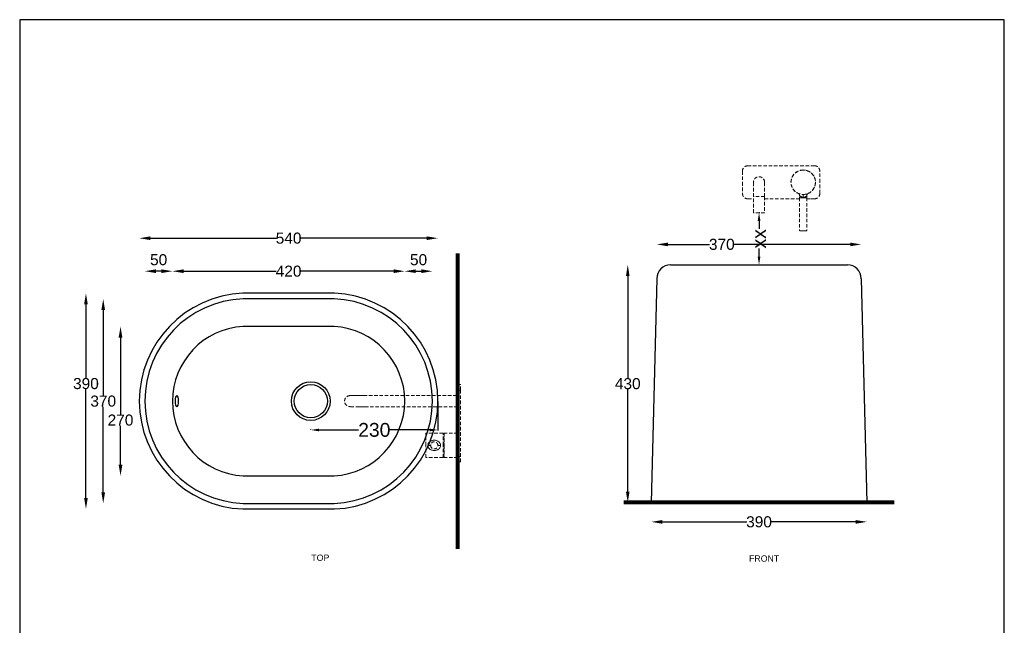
# Model space of a CAD drawing. Header units: millimetres. Extents: x 18233 to 30229, y -672 to 1848.
# Tile 2 of 12: x 18233 to 20015, y 753 to 1848. Entities that reach past the tile are written whole.
import ezdxf

# ---------------------------------------------------------------- set-up
doc = ezdxf.new("R2010")
doc.units = ezdxf.units.MM
doc.header["$MEASUREMENT"] = 0
doc.linetypes.add('DASHED2', pattern=[9.525, 6.35, -3.175])
doc.layers.add('Attacchi_Scarico', color=2, linetype='Continuous')
doc.layers.add('Quote', color=4, linetype='Continuous')
for name, color, linetype, lineweight in [('Layer1', 5, 'DASHED2', 0), ('sezione linea', 6, 'Continuous', 80), ('Vista', 8, 'Continuous', 15)]:
    doc.layers.add(name, color=color, linetype=linetype, lineweight=lineweight)
doc.styles.get("Standard").update_dxf_attribs({"font": 'arial.ttf'})
doc.dimstyles.new('ISO-25', dxfattribs={"dimtxt": 25, "dimasz": 15, "dimexe": 1.25, "dimexo": 0.625, "dimtad": 0, "dimdec": 1, "dimrnd": 5, "dimtxsty": 'Standard', "dimcen": 2.5, "dimadec": 0, "dimazin": 0, "dimtfac": 1, "dimtdec": 1, "dimtmove": 0, "dimatfit": 3, "dimfxl": 1, "dimarcsym": 0})
doc.dimstyles.new('STANDARD_ACAD', dxfattribs={"dimtxt": 0.18, "dimasz": 0.18, "dimexe": 0.18, "dimexo": 0.0625, "dimgap": 0.09, "dimtad": 0, "dimtih": 1, "dimtoh": 1, "dimdec": 4, "dimzin": 0, "dimdsep": 46, "dimtxsty": 'Standard', "dimcen": 0.09, "dimadec": 0, "dimazin": 0, "dimtfac": 1, "dimtdec": 4, "dimtofl": 0, "dimtmove": 0, "dimatfit": 3, "dimfxl": 1, "dimtolj": 1, "dimtzin": 0, "dimarcsym": 0})

# ---------------------------------------------------------------- blocks, each defined once
blk = doc.blocks.new('*D258')
at = {"layer": 'Defpoints', "color": 0, "transparency": 16777216}
for p in [(19375.9, 974.7), (19765.9, 974.7), (19765.9, 939.8)]:
    blk.add_point(p, dxfattribs=at)
at = {"layer": 'Quote', "color": 0, "lineweight": -2, "transparency": 16777216}
for p, q in [((19395.9, 939.8), (19548.7, 939.8)), ((19745.9, 939.8), (19593, 939.8))]:
    blk.add_line(p, q, dxfattribs=at)
at = {"layer": 'Quote', "color": 0, "transparency": 16777216}
for points in [[(19395.9, 943.1), (19395.9, 936.5), (19375.9, 939.8)], [(19745.9, 943.1), (19745.9, 936.5), (19765.9, 939.8)]]:
    blk.add_solid(points, dxfattribs=at)
at = {"layer": 'Quote', "color": 0, "transparency": 16777216, "insert": (19570.9, 939.8), "char_height": 20, "attachment_point": 5}
blk.add_mtext('\\A1;390', dxfattribs=at)
blk = doc.blocks.new('*D259')
at = {"layer": 'Defpoints', "color": 0, "transparency": 16777216}
for p in [(19755.9, 1441.6), (19385.9, 1379.5), (19755.9, 1379.5)]:
    blk.add_point(p, dxfattribs=at)
at = {"layer": 'Quote', "color": 0, "lineweight": -2, "transparency": 16777216}
for p, q in [((19405.9, 1441.6), (19481.3, 1441.6)), ((19735.9, 1441.6), (19525.6, 1441.6))]:
    blk.add_line(p, q, dxfattribs=at)
at = {"layer": 'Quote', "color": 0, "transparency": 16777216}
for points in [[(19405.9, 1444.9), (19405.9, 1438.3), (19385.9, 1441.6)], [(19735.9, 1444.9), (19735.9, 1438.3), (19755.9, 1441.6)]]:
    blk.add_solid(points, dxfattribs=at)
at = {"layer": 'Quote', "color": 0, "transparency": 16777216, "insert": (19503.5, 1441.6), "char_height": 20, "attachment_point": 5}
blk.add_mtext('\\A1;370', dxfattribs=at)
blk = doc.blocks.new('*D260')
at = {"layer": 'Defpoints', "color": 0, "transparency": 16777216}
for p in [(19570.9, 1404.5), (19333.3, 974.7), (19570.9, 974.7)]:
    blk.add_point(p, dxfattribs=at)
at = {"layer": 'Quote', "color": 0, "lineweight": -2, "transparency": 16777216}
for p, q in [((19333.3, 1384.5), (19333.3, 1199.9)), ((19333.3, 994.7), (19333.3, 1179.3))]:
    blk.add_line(p, q, dxfattribs=at)
at = {"layer": 'Quote', "color": 0, "transparency": 16777216}
for points in [[(19330, 1384.5), (19336.6, 1384.5), (19333.3, 1404.5)], [(19330, 994.7), (19336.6, 994.7), (19333.3, 974.7)]]:
    blk.add_solid(points, dxfattribs=at)
at = {"layer": 'Quote', "color": 0, "transparency": 16777216, "insert": (19333.3, 1189.6), "char_height": 20, "attachment_point": 5}
blk.add_mtext('\\A1;430', dxfattribs=at)
blk = doc.blocks.new('*D143')
at = {"layer": 'Defpoints', "color": 0, "transparency": 16777216}
for p in [(18352.7, 1353.1), (18619.1, 1353.1), (18619.1, 963.1)]:
    blk.add_point(p, dxfattribs=at)
at = {"layer": 'Quote', "color": 0, "lineweight": -2, "transparency": 16777216}
for p, q in [((18352.7, 1333.1), (18352.7, 1200.1)), ((18352.7, 983.1), (18352.7, 1179.5))]:
    blk.add_line(p, q, dxfattribs=at)
at = {"layer": 'Quote', "color": 0, "transparency": 16777216}
for points in [[(18349.4, 1333.1), (18356, 1333.1), (18352.7, 1353.1)], [(18349.4, 983.1), (18356, 983.1), (18352.7, 963.1)]]:
    blk.add_solid(points, dxfattribs=at)
at = {"layer": 'Quote', "color": 0, "transparency": 16777216, "insert": (18352.7, 1189.8), "char_height": 20, "attachment_point": 5}
blk.add_mtext('\\A1;390', dxfattribs=at)
blk = doc.blocks.new('*D144')
at = {"layer": 'Defpoints', "color": 0, "transparency": 16777216}
for p in [(18384, 1343.1), (18619.1, 1343.1), (18619.1, 973.1)]:
    blk.add_point(p, dxfattribs=at)
at = {"layer": 'Quote', "color": 0, "lineweight": -2, "transparency": 16777216}
for p, q in [((18384, 1323.1), (18384, 1168.4)), ((18384, 993.1), (18384, 1147.8))]:
    blk.add_line(p, q, dxfattribs=at)
at = {"layer": 'Quote', "color": 0, "transparency": 16777216}
for points in [[(18380.7, 1323.1), (18387.3, 1323.1), (18384, 1343.1)], [(18380.7, 993.1), (18387.3, 993.1), (18384, 973.1)]]:
    blk.add_solid(points, dxfattribs=at)
at = {"layer": 'Quote', "color": 0, "transparency": 16777216, "insert": (18384, 1158.1), "char_height": 20, "attachment_point": 5}
blk.add_mtext('\\A1;370', dxfattribs=at)
blk = doc.blocks.new('*D145')
at = {"layer": 'Defpoints', "color": 0, "transparency": 16777216}
for p in [(18415.3, 1293.1), (18619.1, 1293.1), (18619.1, 1023.1)]:
    blk.add_point(p, dxfattribs=at)
at = {"layer": 'Quote', "color": 0, "lineweight": -2, "transparency": 16777216}
for p, q in [((18415.3, 1273.1), (18415.3, 1134.1)), ((18415.3, 1043.1), (18415.3, 1113.5))]:
    blk.add_line(p, q, dxfattribs=at)
at = {"layer": 'Quote', "color": 0, "transparency": 16777216}
for points in [[(18411.9, 1273.1), (18418.6, 1273.1), (18415.3, 1293.1)], [(18411.9, 1043.1), (18418.6, 1043.1), (18415.3, 1023.1)]]:
    blk.add_solid(points, dxfattribs=at)
at = {"layer": 'Quote', "color": 0, "transparency": 16777216, "insert": (18415.3, 1123.8), "char_height": 20, "attachment_point": 5}
blk.add_mtext('\\A1;270', dxfattribs=at)
blk = doc.blocks.new('*D146')
at = {"layer": 'Defpoints', "color": 0, "transparency": 16777216}
for p in [(18929.7, 1393.1), (18509.3, 1158.1), (18929.7, 1158.1)]:
    blk.add_point(p, dxfattribs=at)
at = {"layer": 'Quote', "color": 0, "lineweight": -2, "transparency": 16777216}
for p, q in [((18529.3, 1393.1), (18696.9, 1393.1)), ((18909.7, 1393.1), (18742, 1393.1))]:
    blk.add_line(p, q, dxfattribs=at)
at = {"layer": 'Quote', "color": 0, "transparency": 16777216}
for points in [[(18529.3, 1396.5), (18529.3, 1389.8), (18509.3, 1393.1)], [(18909.7, 1396.5), (18909.7, 1389.8), (18929.7, 1393.1)]]:
    blk.add_solid(points, dxfattribs=at)
at = {"layer": 'Quote', "color": 0, "transparency": 16777216, "insert": (18719.5, 1393.1), "char_height": 20, "attachment_point": 5}
blk.add_mtext('\\A1;420', dxfattribs=at)
blk = doc.blocks.new('*D147')
at = {"layer": 'Defpoints', "color": 0, "transparency": 16777216}
for p in [(18459.3, 1393.1), (18459.3, 1158.1), (18509.3, 1158.1)]:
    blk.add_point(p, dxfattribs=at)
at = {"layer": 'Quote', "color": 0, "lineweight": -2, "transparency": 16777216}
blk.add_line((18489.3, 1393.1), (18479.3, 1393.1), dxfattribs=at)
at = {"layer": 'Quote', "color": 0, "transparency": 16777216}
for points in [[(18479.3, 1396.5), (18479.3, 1389.8), (18459.3, 1393.1)], [(18489.3, 1396.5), (18489.3, 1389.8), (18509.3, 1393.1)]]:
    blk.add_solid(points, dxfattribs=at)
at = {"layer": 'Quote', "color": 0, "transparency": 16777216, "insert": (18484.3, 1413.8), "char_height": 20, "attachment_point": 5}
blk.add_mtext('\\A1;50', dxfattribs=at)
blk = doc.blocks.new('*D148')
at = {"layer": 'Defpoints', "color": 0, "transparency": 16777216}
for p in [(18979.6, 1393.1), (18929.7, 1158.1), (18979.6, 1158.1)]:
    blk.add_point(p, dxfattribs=at)
at = {"layer": 'Quote', "color": 0, "lineweight": -2, "transparency": 16777216}
blk.add_line((18949.7, 1393.1), (18959.6, 1393.1), dxfattribs=at)
at = {"layer": 'Quote', "color": 0, "transparency": 16777216}
for points in [[(18949.7, 1396.5), (18949.7, 1389.8), (18929.7, 1393.1)], [(18959.6, 1396.5), (18959.6, 1389.8), (18979.6, 1393.1)]]:
    blk.add_solid(points, dxfattribs=at)
at = {"layer": 'Quote', "color": 0, "transparency": 16777216, "insert": (18954.7, 1413.8), "char_height": 20, "attachment_point": 5}
blk.add_mtext('\\A1;50', dxfattribs=at)
blk = doc.blocks.new('*D149')
at = {"layer": 'Defpoints', "color": 0, "transparency": 16777216}
for p in [(18449.3, 1452.8), (18449.3, 1158.1), (18989.6, 1158.1)]:
    blk.add_point(p, dxfattribs=at)
at = {"layer": 'Quote', "color": 0, "lineweight": -2, "transparency": 16777216}
for p, q in [((18469.3, 1452.8), (18697.3, 1452.8)), ((18969.6, 1452.8), (18741.6, 1452.8))]:
    blk.add_line(p, q, dxfattribs=at)
at = {"layer": 'Quote', "color": 0, "transparency": 16777216}
for points in [[(18469.3, 1456.1), (18469.3, 1449.5), (18449.3, 1452.8)], [(18969.6, 1456.1), (18969.6, 1449.5), (18989.6, 1452.8)]]:
    blk.add_solid(points, dxfattribs=at)
at = {"layer": 'Quote', "color": 0, "transparency": 16777216, "insert": (18719.5, 1452.8), "char_height": 20, "attachment_point": 5}
blk.add_mtext('\\A1;540', dxfattribs=at)
blk = doc.blocks.new('*D172')
at = {"layer": 'Defpoints', "color": 0, "transparency": 16777216}
for p in [(18989.6, 1158.1), (18759.6, 1106), (18989.6, 1106)]:
    blk.add_point(p, dxfattribs=at)
at = {"layer": 'Quote', "color": 0, "lineweight": -2, "transparency": 16777216}
for p, q in [((18989.6, 1157.5), (18989.6, 1104.8)), ((18759.6, 1106.7), (18759.6, 1107.3)), ((18774.6, 1106), (18846.2, 1106)), ((18974.6, 1106), (18903, 1106))]:
    blk.add_line(p, q, dxfattribs=at)
at = {"layer": 'Quote', "color": 0, "transparency": 16777216}
for points in [[(18774.6, 1108.5), (18774.6, 1103.5), (18759.6, 1106)], [(18974.6, 1108.5), (18974.6, 1103.5), (18989.6, 1106)]]:
    blk.add_solid(points, dxfattribs=at)
at = {"layer": 'Quote', "color": 0, "transparency": 16777216, "insert": (18874.6, 1106), "char_height": 25, "attachment_point": 5}
blk.add_mtext('230', dxfattribs=at)
blk = doc.blocks.new('*D387')
at = {"layer": 'Defpoints', "color": 0, "transparency": 16777216}
for p in [(19570.9, 1499), (19570.9, 1404.5), (19570.9, 1404.5)]:
    blk.add_point(p, dxfattribs=at)
at = {"layer": 'Quote', "color": 0, "lineweight": -2, "transparency": 16777216}
for p, q in [((19571.5, 1499), (19572.1, 1499)), ((19570.9, 1484), (19570.9, 1469.6)), ((19570.9, 1419.5), (19570.9, 1433.9)), ((19571.5, 1404.5), (19572.1, 1404.5))]:
    blk.add_line(p, q, dxfattribs=at)
at = {"layer": 'Quote', "color": 0, "transparency": 16777216}
for points in [[(19568.4, 1484), (19573.4, 1484), (19570.9, 1499)], [(19568.4, 1419.5), (19573.4, 1419.5), (19570.9, 1404.5)]]:
    blk.add_solid(points, dxfattribs=at)
at = {"layer": 'Quote', "color": 0, "transparency": 16777216, "insert": (19570.9, 1451.7), "char_height": 25, "attachment_point": 5, "rotation": 90}
blk.add_mtext('xx', dxfattribs=at)

msp = doc.modelspace()

# ---------------------------------------------------------------- linework, layer by layer
at = {"layer": 'Layer1'}
for p, q in [((19540.89, 1573.97), (19540.89, 1553.97)), ((19670.89, 1583.97), (19550.89, 1583.97)), ((19680.89, 1553.97), (19680.89, 1573.97)), ((19540.89, 1553.97), (19540.89, 1533.97)), ((19560.89, 1527.97), (19560.89, 1553.97)), ((19560.89, 1553.97), (19560.89, 1553.96)), ((19560.89, 1553.96), (19560.89, 1553.96)), ((19580.89, 1527.97), (19580.89, 1553.97)), ((19680.89, 1533.97), (19680.89, 1553.97)), ((19550.89, 1523.97), (19560.89, 1523.97)), ((19560.89, 1498.97), (19560.89, 1527.97)), ((19580.89, 1527.97), (19560.89, 1527.97)), ((19580.89, 1527.97), (19580.89, 1498.97)), ((19580.89, 1523.97), (19644.39, 1523.97)), ((19644.45, 1529.42), (19644.39, 1525.97)), ((19644.39, 1525.97), (19644.39, 1465.97)), ((19650.89, 1531.97), (19650.89, 1526.88)), ((19650.89, 1525.97), (19657.39, 1525.97)), ((19657.33, 1529.42), (19657.39, 1525.97)), ((19657.39, 1525.97), (19657.39, 1465.97)), ((19670.89, 1523.97), (19657.39, 1523.97)), ((19657.39, 1523.97), (19670.89, 1523.97)), ((19580.89, 1498.97), (19560.89, 1498.97)), ((19650.89, 1465.97), (19644.39, 1465.97)), ((19657.39, 1465.97), (19650.89, 1465.97)), ((19030.78, 1188.14), (19025.78, 1188.14)), ((19025.78, 1188.14), (19025.78, 1178.14)), ((19025.78, 1178.14), (19030.78, 1178.14)), ((19025.78, 1058.14), (19025.78, 1178.14)), ((19030.78, 1178.14), (19030.78, 1188.14)), ((19030.78, 1178.14), (19030.78, 1058.14)), ((18836.34, 1168.14), (19025.78, 1168.14)), ((18856.78, 1148.14), (18830.78, 1148.14)), ((19025.78, 1148.14), (18843.78, 1148.14)), ((18968.07, 1078.14), (18968.07, 1100.14)), ((18998.88, 1100.14), (18968.07, 1100.14)), ((18999.07, 1078.14), (18999.07, 1100.13)), ((19000.28, 1078.14), (19000.28, 1099.34)), ((19001.28, 1100.34), (19001.28, 1078.14)), ((19025.78, 1100.34), (19001.28, 1100.34)), ((18968.07, 1056.14), (18968.07, 1078.14)), ((18971.59, 1078.14), (18976.57, 1078.14)), ((18989.57, 1078.14), (18994.55, 1078.14)), ((18999.07, 1056.14), (18999.07, 1078.14)), ((19000.28, 1056.94), (19000.28, 1078.14)), ((19001.28, 1078.14), (19001.28, 1055.94)), ((18998.88, 1056.14), (18968.07, 1056.14)), ((19025.78, 1055.94), (19001.28, 1055.94)), ((19030.78, 1058.14), (19025.78, 1058.14)), ((19025.78, 1058.14), (19025.78, 1048.14)), ((19030.78, 1048.14), (19030.78, 1058.14)), ((19025.78, 1048.14), (19030.78, 1048.14))]:
    msp.add_line(p, q, dxfattribs=at)
for points in [[(19641.58, 1534.03), (19641.62, 1534.02), (19641.9, 1533.87), (19642.17, 1533.71), (19642.43, 1533.53), (19642.67, 1533.33), (19642.91, 1533.12), (19643.13, 1532.89), (19643.34, 1532.65), (19643.53, 1532.4), (19643.7, 1532.14), (19643.86, 1531.87), (19644, 1531.58), (19644.12, 1531.29), (19644.22, 1530.99), (19644.31, 1530.69), (19644.37, 1530.38), (19644.42, 1530.07), (19644.44, 1529.75), (19644.45, 1529.42)], [(19660.19, 1534.03), (19660.16, 1534.02), (19659.88, 1533.87), (19659.61, 1533.71), (19659.35, 1533.53), (19659.1, 1533.33), (19658.87, 1533.12), (19658.64, 1532.89), (19658.44, 1532.65), (19658.25, 1532.4), (19658.07, 1532.14), (19657.91, 1531.86), (19657.77, 1531.58), (19657.65, 1531.29), (19657.55, 1530.99), (19657.47, 1530.68), (19657.4, 1530.37), (19657.36, 1530.06), (19657.33, 1529.75), (19657.33, 1529.42)], [(19644.39, 1525.97), (19644.44, 1525.97), (19644.62, 1525.97), (19644.92, 1525.97), (19645.36, 1525.97), (19645.93, 1525.97), (19646.61, 1525.97), (19647.38, 1525.97), (19648.22, 1525.97), (19649.09, 1525.97), (19649.96, 1525.97), (19650.89, 1525.97)], [(19650.89, 1526.88), (19650.02, 1526.92), (19649.17, 1527.05), (19648.36, 1527.25), (19647.62, 1527.51), (19646.94, 1527.8), (19646.33, 1528.12), (19645.79, 1528.44), (19645.33, 1528.74), (19644.96, 1529.01), (19644.68, 1529.23), (19644.51, 1529.37), (19644.45, 1529.42)], [(19657.33, 1529.42), (19657.27, 1529.37), (19657.1, 1529.23), (19656.82, 1529.02), (19656.45, 1528.75), (19655.99, 1528.45), (19655.46, 1528.13), (19654.85, 1527.81), (19654.17, 1527.52), (19653.43, 1527.26), (19652.62, 1527.06), (19651.78, 1526.93), (19650.89, 1526.88)], [(18830.78, 1168.14), (18830.84, 1168.14), (18831.03, 1168.14), (18831.35, 1168.14), (18831.81, 1168.14), (18832.42, 1168.14), (18833.18, 1168.14), (18834.09, 1168.14), (18835.14, 1168.14), (18836.34, 1168.14), (18837.66, 1168.14), (18839.11, 1168.14), (18840.66, 1168.14), (18842.3, 1168.14), (18844.02, 1168.14), (18845.8, 1168.14), (18847.62, 1168.14), (18849.46, 1168.14), (18851.3, 1168.14), (18853.14, 1168.14), (18854.95, 1168.14), (18856.78, 1168.14)], [(18971.59, 1078.14), (18971.67, 1079.23), (18971.9, 1080.31), (18972.28, 1081.33), (18972.79, 1082.3), (18973.42, 1083.19), (18974.14, 1083.99), (18974.94, 1084.72), (18975.81, 1085.36), (18976.74, 1085.91), (18977.72, 1086.38), (18978.74, 1086.77), (18979.79, 1087.07), (18980.87, 1087.28), (18981.96, 1087.41), (18983.06, 1087.46), (18984.16, 1087.42), (18985.25, 1087.29), (18986.33, 1087.07), (18987.38, 1086.78), (18988.4, 1086.39), (18989.39, 1085.92), (18990.32, 1085.37), (18991.19, 1084.73), (18991.99, 1084), (18992.72, 1083.2), (18993.34, 1082.31), (18993.85, 1081.34), (18994.23, 1080.32), (18994.47, 1079.25), (18994.55, 1078.14)], [(18999.07, 1100.13), (18998.88, 1100.14)], [(19000.28, 1099.34), (19000.28, 1099.34)], [(18994.55, 1078.14), (18994.47, 1077.04), (18994.24, 1075.97), (18993.86, 1074.94), (18993.35, 1073.98), (18992.72, 1073.09), (18992, 1072.28), (18991.2, 1071.56), (18990.33, 1070.92), (18989.4, 1070.36), (18988.42, 1069.89), (18987.4, 1069.5), (18986.35, 1069.2), (18985.27, 1068.99), (18984.18, 1068.86), (18983.08, 1068.82), (18981.98, 1068.86), (18980.88, 1068.99), (18979.81, 1069.2), (18978.76, 1069.5), (18977.73, 1069.88), (18976.75, 1070.35), (18975.82, 1070.91), (18974.95, 1071.55), (18974.15, 1072.27), (18973.42, 1073.08), (18972.8, 1073.97), (18972.29, 1074.93), (18971.91, 1075.96), (18971.67, 1077.03), (18971.59, 1078.14)], [(18998.88, 1056.14), (18999.07, 1056.14)], [(19000.28, 1056.94), (19000.28, 1056.94)]]:
    msp.add_lwpolyline(points, dxfattribs=at)
for centre, radius, start, end in [((19550.89, 1573.97), 10, 89.99963, 179.99963), ((19650.89, 1553.97), 22.2, 89.99997, 248.21003), ((19650.89, 1553.97), 22, 89.99997, 269.99997), ((19650.89, 1553.97), 22.2, 291.78975, 89.99997), ((19650.89, 1553.97), 22, 269.99997, 89.99997), ((19670.89, 1573.97), 10, 359.99963, 89.99963), ((19570.89, 1553.97), 10, 359.99963, 179.99963), ((19550.89, 1533.97), 10, 179.99963, 269.99963), ((19670.89, 1533.97), 10, 269.99963, 359.99963), ((18830.78, 1158.14), 10, 90, 269.97399), ((19001.78, 1078.14), 20.5, 94.19508, 97.59746), ((19001.28, 1099.34), 1, 90.00135, 179.99857), ((18983.07, 1078.14), 6.5, 359.99996, 179.99996), ((18983.07, 1078.14), 6.5, 179.99996, 359.99996), ((19001.79, 1078.19), 20.56, 262.40662, 265.80037), ((19001.28, 1056.94), 1, 180.00135, 269.99857)]:
    msp.add_arc(centre, radius, start, end, dxfattribs=at)
at = {"layer": 'Quote'}
msp.add_lwpolyline([(20014.81, -672.04), (20014.81, 1847.96), (18232.81, 1847.96), (18232.81, -672.04)], close=True, dxfattribs=at)
at = {"layer": 'sezione linea'}
for p, q in [((19025.78, 891.22), (19025.78, 1425.01)), ((19815.69, 974.68), (19326.08, 974.68))]:
    msp.add_line(p, q, dxfattribs=at)
at = {"layer": 'Vista', "color": 8, "lineweight": -3, "true_color": 0x808080}
for p, q in [((19410.89, 1404.52), (19730.89, 1404.52)), ((19385.89, 1379.52), (19375.89, 974.68)), ((19755.89, 1379.52), (19765.89, 974.68)), ((18801.98, 1353.12), (18636.98, 1353.12)), ((18801.98, 1343.12), (18636.98, 1343.12)), ((18801.98, 1293.12), (18636.98, 1293.12)), ((18636.98, 1023.12), (18801.98, 1023.12)), ((18636.98, 973.12), (18801.98, 973.12)), ((18636.98, 963.12), (18801.98, 963.12)), ((19375.89, 974.68), (19765.89, 974.68))]:
    msp.add_line(p, q, dxfattribs=at)
for radius in [35, 30]:
    msp.add_circle((18759.63, 1158.12), radius, dxfattribs=at)
for centre, radius, start, end in [((19410.89, 1379.52), 25, 90, 180), ((19730.89, 1379.52), 25, 0, 90), ((18644.48, 1158.12), 195.15, 92.32153, 267.67847), ((18644.48, 1158.12), 185.15, 92.32153, 267.67847), ((18794.48, 1158.12), 185.15, 272.32153, 87.67847), ((18794.48, 1158.12), 195.15, 272.32153, 87.67847), ((18644.48, 1158.12), 135.21, 93.17983, 266.82017), ((18794.48, 1158.12), 135.21, 273.17983, 86.82017)]:
    msp.add_arc(centre, radius, start, end, dxfattribs=at)
at = {"layer": 'Vista', "color": 8, "lineweight": -3, "true_color": 0x808080, "extrusion": (0, 0, -1)}
msp.add_ellipse((18517.25, 1158.12), major_axis=(0, 10), ratio=0.3068373, dxfattribs=at)

# ---------------------------------------------------------------- texts
at = {"layer": 'Attacchi_Scarico'}
for s, p in [('TOP', (18760.57, 869.31)), ('FRONT', (19552.74, 867.82))]:
    msp.add_text(s, height=11.377, dxfattribs=at).set_placement(p)

# ---------------------------------------------------------------- dimensions: what is measured, and where the dimension line sits
at = {"layer": 'Quote'}
dim = msp.add_linear_dim(base=(19570.89, 1404.52), p1=(19570.89, 1498.97), p2=(19570.89, 1404.52), angle=90, text='xx', dimstyle='ISO-25', dxfattribs=at)
dim.commit()
dim.dimension.update_dxf_attribs({"geometry": '*D387', "text_midpoint": (19570.89, 1451.74)})
for base, p1, p2, angle, picture, middle in [((18449.32, 1452.78), (18989.63, 1158.12), (18449.32, 1158.12), 180, '*D149', (18719.48, 1452.78)), ((18459.32, 1393.15), (18509.27, 1158.12), (18459.32, 1158.12), 180, '*D147', (18484.3, 1413.79)), ((18979.63, 1393.15), (18929.68, 1158.12), (18979.63, 1158.12), 180, '*D148', (18954.66, 1413.79)), ((18929.68, 1393.15), (18509.27, 1158.12), (18929.68, 1158.12), 180, '*D146', (18719.48, 1393.15)), ((19333.29, 974.68), (19570.89, 1404.52), (19570.89, 974.68), 90, '*D260', (19333.29, 1189.6)), ((18383.99, 1343.12), (18619.1, 973.12), (18619.1, 1343.12), 90, '*D144', (18383.99, 1158.12))]:
    dim = msp.add_linear_dim(base=base, p1=p1, p2=p2, angle=angle, dimstyle='STANDARD_ACAD', override={"dimtxt": 20, "dimasz": 20, "dimdec": 0, "dimse1": 1, "dimse2": 1, "dimtdec": 0, "dimtmove": 2}, dxfattribs=at)
    dim.commit()
    dim.dimension.update_dxf_attribs({"geometry": picture, "text_midpoint": middle})
dim = msp.add_linear_dim(base=(19755.89, 1441.59), p1=(19385.89, 1379.52), p2=(19755.89, 1379.52), dimstyle='STANDARD_ACAD', override={"dimtxt": 20, "dimasz": 20, "dimdec": 0, "dimse1": 1, "dimse2": 1, "dimtdec": 0, "dimtmove": 2}, dxfattribs=at)
dim.commit()
dim.dimension.update_dxf_attribs({"geometry": '*D259', "text_midpoint": (19503.45, 1441.59), "dimtype": 160})
for base, p1, p2, picture, middle in [((18352.7, 1353.12), (18619.1, 963.12), (18619.1, 1353.12), '*D143', (18352.7, 1189.84)), ((18415.28, 1293.12), (18619.1, 1023.12), (18619.1, 1293.12), '*D145', (18415.28, 1123.84))]:
    dim = msp.add_linear_dim(base=base, p1=p1, p2=p2, angle=90, dimstyle='STANDARD_ACAD', override={"dimtxt": 20, "dimasz": 20, "dimdec": 0, "dimse1": 1, "dimse2": 1, "dimtdec": 0, "dimtmove": 2}, dxfattribs=at)
    dim.commit()
    dim.dimension.update_dxf_attribs({"geometry": picture, "text_midpoint": middle, "dimtype": 160})
dim = msp.add_linear_dim(base=(18989.63, 1106.03), p1=(18759.63, 1106.03), p2=(18989.63, 1158.12), dimstyle='ISO-25', dxfattribs=at)
dim.commit()
dim.dimension.update_dxf_attribs({"geometry": '*D172', "text_midpoint": (18874.63, 1106.03)})
dim = msp.add_linear_dim(base=(19765.89, 939.8), p1=(19375.89, 974.68), p2=(19765.89, 974.68), dimstyle='STANDARD_ACAD', override={"dimtxt": 20, "dimasz": 20, "dimdec": 0, "dimse1": 1, "dimse2": 1, "dimtdec": 0, "dimtmove": 2}, dxfattribs=at)
dim.commit()
dim.dimension.update_dxf_attribs({"geometry": '*D258', "text_midpoint": (19570.89, 939.8)})

doc.saveas('drawing.dxf')
